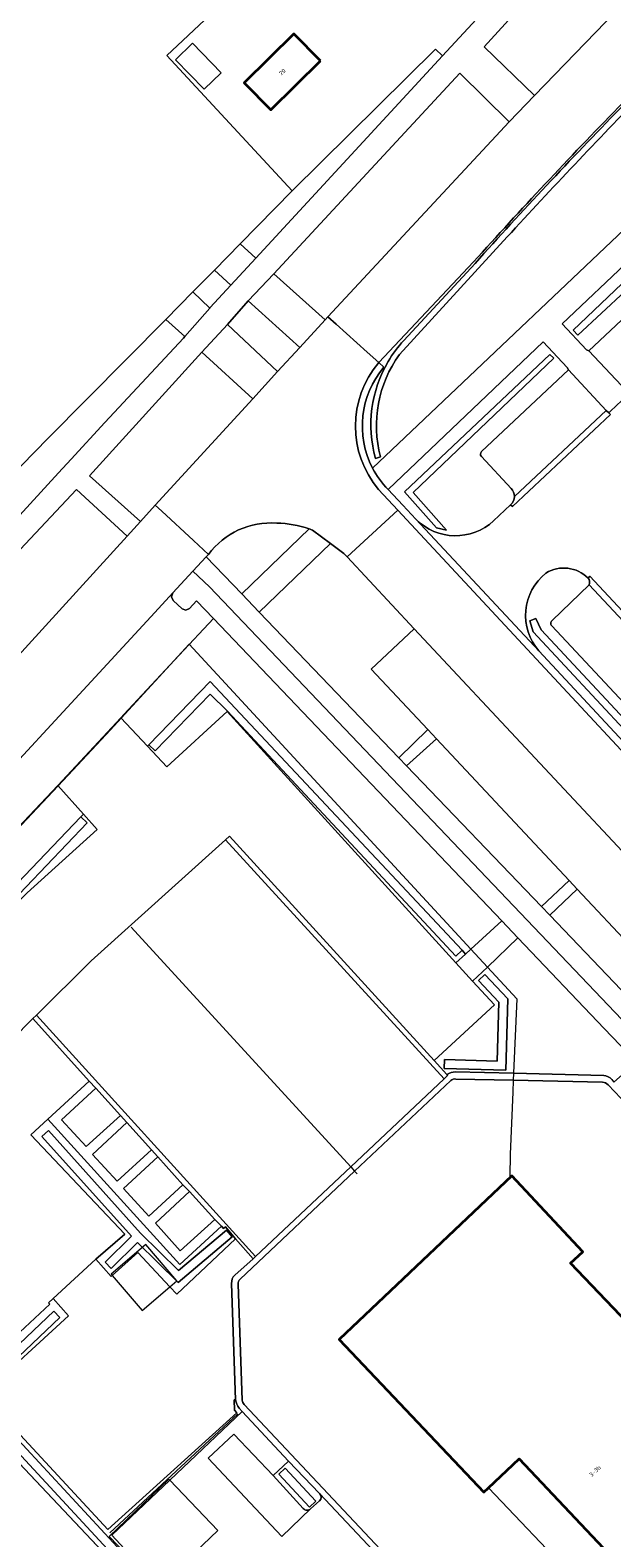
# Model space of a CAD drawing. Header units: metres. Extents: x 183400 to 185591, y 327112 to 329102.
# Tile 88 of 107: x 184481 to 184531, y 328553 to 328682. Entities that reach past the tile are written whole.
import ezdxf

# ---------------------------------------------------------------- set-up
doc = ezdxf.new("R2010")
doc.units = ezdxf.units.M
for name, color, linetype, lineweight in [('B-WE-GR-BEPLANTING_CULTUUR_BODEMBEDEKKER-GV', 90, 'Continuous', 18), ('B-WE-GR-BEPLANTING_CULTUUR_BOSPLANTSOEN-GV', 90, 'GR-PLANTSOEN', 18), ('B-WE-GR-BEPLANTING_CULTUUR_HEESTERS-GV', 90, 'Continuous', 18), ('B-WE-GR-BEPLANTING_CULTUUR_ROZENVAK-GV', 8, 'Continuous', 18), ('B-WE-GR-BOS-GV', 40, 'Continuous', 13), ('B-WE-GR-GRAS-GV', 60, 'Continuous', 13), ('B-WE-GR-GROENVOORZIENING-GV', 80, 'Continuous', 18), ('B-WE-GR-HAAG-GV', 90, 'GR-HAAG1', 13), ('B-WE-IE-TERREINAFSCHEIDING_KUNSTMATIG_HEKWERK-G', 20, 'IE-TERREINAFSCHEIDING-KUNSTMATIG', 18), ('B-WE-IE-TERREINAFSCHEIDING_KUNSTMATIG_MUUR-G', 90, 'IE-TERREINAFSCHEIDING-KUNSTMATIG-DICHT', 18), ('B-WE-OG-BEBOUWING-GV', 7, 'Continuous', 35), ('B-WE-OG-BEBOUWING_HUISNUMMER-T18', 10, 'Continuous', 18), ('B-WE-OG-BEBOUWING_LUIFEL-GV', 7, 'Continuous', 18), ('B-WE-OG-BEBOUWING_OVERIG-GV', 7, 'Continuous', 18), ('B-WE-OG-TERREIN_ERF-GV', 7, 'Continuous', 18), ('B-WE-VH-GOOT-G', 170, 'Continuous', 18), ('B-WE-VH-VERHARDING_ASFALT-GV', 252, 'Continuous', 18), ('B-WE-VH-VERHARDING_BETON-GV', 252, 'Continuous', 18), ('B-WE-VH-VERHARDING_BETONSTRAATSTEEN-GV', 252, 'Continuous', 18), ('B-WE-VH-VERHARDING_TEGEL-GV', 252, 'Continuous', 18)]:
    doc.layers.add(name, color=color, linetype=linetype, lineweight=lineweight)
doc.styles.add('NLCS-ISO-M200-T25', font='NLCS-ISO.ttf')
doc.linetypes.add('GR-HAAG1', pattern='A,6,[176,NLCS.SHX,S=0.125,R=0,X=0,Y=0],-2', length=8)
doc.linetypes.add('GR-PLANTSOEN', pattern='A,0,[179,NLCS.SHX,S=2,R=0,X=0,Y=0],-4', length=4)
doc.linetypes.add('IE-TERREINAFSCHEIDING-KUNSTMATIG', pattern='A,4,[82,NLCS.SHX,S=0.75,R=90,X=0,Y=0],4,-2', length=10)
doc.linetypes.add('IE-TERREINAFSCHEIDING-KUNSTMATIG-DICHT', pattern='A,8,-1,[82,NLCS.SHX,S=0.75,R=90,X=0,Y=0],-1', length=10)

msp = doc.modelspace()

# ---------------------------------------------------------------- linework, layer by layer
at = {"layer": 'B-WE-GR-BEPLANTING_CULTUUR_BODEMBEDEKKER-GV', "flags": 128}
for points in [[(184496.578, 328637.465), (184496.379, 328637.25), (184499.416, 328634.082), (184505.191, 328639.641, 0.08181), (184502.417, 328640.134, 0.2569364)], [(184533.167, 328594.039), (184530.427, 328596.916), (184523.045, 328604.661), (184520.427, 328602.167), (184519.159, 328600.959), (184521.039, 328598.925), (184515.881, 328594.179), (184516.961, 328592.971, -0.1181316), (184517.711, 328593.209), (184522.664, 328593.078), (184530.373, 328592.875, -0.2022852), (184531.072, 328592.558), (184531.216, 328592.348), (184531.25, 328592.311)]]:
    msp.add_lwpolyline(points, format="xyb", close=True, dxfattribs=at)
for points in [[(184512.856, 328620.06), (184515.344, 328622.471), (184510.49, 328627.654), (184514.164, 328631.095), (184508.426, 328637.243), (184508.161, 328637.527), (184507.003, 328638.391), (184500.914, 328632.519), (184512.856, 328620.06)], [(184527.426, 328609.572), (184516.083, 328621.683), (184513.522, 328619.366), (184525.058, 328607.331), (184527.426, 328609.572)], [(184528.118, 328608.833), (184525.766, 328606.592), (184535.53, 328596.405), (184537.749, 328598.55), (184528.118, 328608.833)], [(184519.661, 328601.022), (184520.207, 328601.536), (184522.164, 328599.458), (184521.994, 328593.352), (184516.726, 328593.497), (184516.746, 328594.247), (184521.266, 328594.122), (184521.406, 328599.17), (184519.661, 328601.022)]]:
    msp.add_lwpolyline(points, close=True, dxfattribs=at)
at = {"layer": 'B-WE-GR-BEPLANTING_CULTUUR_BOSPLANTSOEN-GV', "flags": 128}
for points in [[(184499.293, 328664.011), (184500.638, 328662.805), (184516.59, 328680.093), (184515.991, 328680.685), (184503.738, 328668.564), (184499.293, 328664.011)], [(184495.233, 328659.905), (184496.696, 328658.531), (184496.73, 328658.57), (184498.496, 328660.484), (184497.075, 328661.768), (184495.233, 328659.905)], [(184467.6, 328628.549), (184468.16, 328628.011), (184468.255, 328628.111), (184475.259, 328635.165), (184483.749, 328644.429), (184484.818, 328645.595), (184487.7, 328648.74), (184494.43, 328655.96), (184494.542, 328656.087), (184492.92, 328657.565), (184482.836, 328647.367), (184481.752, 328646.271), (184465.964, 328630.117), (184466.917, 328629.203), (184467.6, 328628.549)], [(184518.267, 328603.596), (184518.556, 328603.279), (184519.014, 328603.696), (184521.666, 328606.108), (184497.016, 328631.97), (184494.08, 328628.83), (184489.339, 328623.755), (184489.089, 328623.488), (184491.358, 328621.057), (184491.476, 328621.18), (184496.716, 328626.596), (184518.267, 328603.596)], [(184457.079, 328585.558), (184471.231, 328599.926), (184485.653, 328615.007), (184485.88, 328615.245), (184483.676, 328617.692), (184469.084, 328602.271), (184467.47, 328600.58), (184458.34, 328591.42), (184454.179, 328587.45), (184454.668, 328586.938), (184456.49, 328585.01), (184457.079, 328585.558)]]:
    msp.add_lwpolyline(points, close=True, dxfattribs=at)
at = {"layer": 'B-WE-GR-BEPLANTING_CULTUUR_HEESTERS-GV', "flags": 128}
for points in [[(184574.242, 328630.341), (184574.381, 328630.466, 0.4224816), (184574.574, 328633.053), (184545.938, 328663.72), (184541.515, 328668.452, 0.3515018), (184539.216, 328668.8, 0.0962049), (184538.632, 328668.366), (184526.812, 328657.176), (184528.893, 328654.968), (184529.106, 328654.881), (184536.557, 328661.869, -0.388813), (184536.984, 328661.847), (184539.523, 328659.118, 0.2189161), (184540.186, 328658.795, 0.1393507), (184540.781, 328658.934, 0.0241756), (184540.938, 328659.068, -0.6596356), (184544.429, 328661.923), (184574.021, 328630.267)], [(184519.913, 328645.836, -0.4033484), (184519.92, 328646.255), (184527.354, 328653.236), (184527.256, 328653.449), (184525.206, 328655.653), (184511.929, 328643.018), (184513.205, 328641.667), (184514.317, 328640.463, 0.4030983), (184520.963, 328640.328), (184522.418, 328641.697, 0.1973501), (184522.746, 328642.425, 0.1922182), (184522.469, 328643.106)], [(184573.831, 328580.561, -0.404766), (184573.416, 328580.575), (184550.625, 328604.948), (184525.938, 328631.36, -0.4897357), (184525.959, 328631.795), (184529.127, 328634.862, 0.2976543), (184529.048, 328635.43, 0.3446616), (184525.421, 328635.866, 0.4227564), (184524.816, 328629.212), (184548.039, 328604.272), (184571.651, 328578.89, 0.7974784), (184577.622, 328583.436, 0.3264127), (184577.076, 328583.568, 0.1418502), (184576.914, 328583.455)]]:
    msp.add_lwpolyline(points, format="xyb", close=True, dxfattribs=at)
for points in [[(184527.761, 328656.627), (184540.274, 328668.565), (184574.86, 328631.582), (184574.484, 328631.178), (184540.321, 328667.515), (184528.173, 328656.22), (184527.761, 328656.627)], [(184526.112, 328654.246), (184514.066, 328642.748), (184516.934, 328639.54), (184516.068, 328639.721), (184513.335, 328642.822), (184525.777, 328654.565), (184526.112, 328654.246)], [(184573.356, 328578.912), (184572.971, 328578.588), (184548.73, 328604.659), (184524.33, 328630.842), (184524.056, 328631.784), (184524.582, 328631.969), (184525.021, 328631.008), (184549.202, 328605.087), (184573.356, 328578.912)]]:
    msp.add_lwpolyline(points, close=True, dxfattribs=at)
at = {"layer": 'B-WE-GR-BEPLANTING_CULTUUR_ROZENVAK-GV', "flags": 128}
msp.add_lwpolyline([(184498.2, 328657.12), (184502.491, 328653.093), (184504.385, 328655.16), (184499.96, 328659.16), (184498.2, 328657.12)], close=True, dxfattribs=at)
at = {"layer": 'B-WE-GR-BOS-GV', "flags": 128}
msp.add_lwpolyline([(184465.964, 328630.117), (184481.752, 328646.271), (184482.836, 328647.367), (184492.92, 328657.565), (184495.233, 328659.905), (184497.075, 328661.768), (184499.293, 328664.011), (184503.738, 328668.564), (184493.013, 328680.146), (184507.733, 328693.971), (184477.462, 328726.584), (184486.487, 328735.673), (184528.71, 328692.936), (184565.82, 328730.93), (184590.89, 328756.31), (184603.93, 328769.78), (184619.36, 328785.24), (184635.89, 328802.35)], dxfattribs=at)
at = {"layer": 'B-WE-GR-GRAS-GV', "flags": 128}
for points in [[(184553.231, 328697.689), (184531.627, 328675.691, 0.0099987), (184519.245, 328662.471), (184511.131, 328653.862), (184511.572, 328653.463, 0.3049046), (184510.611, 328644.841), (184537.658, 328670.493, -0.0929453), (184553.512, 328680.915), (184554.443, 328681.568), (184554.877, 328682.619)], [(184553.691, 328697.304), (184533.777, 328676.935, 0.0082609), (184522.125, 328664.617), (184512.909, 328654.548, 0.2246223), (184511.281, 328645.805), (184510.859, 328645.673, -0.2045842), (184511.94, 328653.958, -0.052896), (184513.285, 328655.766), (184519.373, 328662.356, -0.0100434), (184531.75, 328675.57), (184553.354, 328697.568)], [(184455.334, 328466.659), (184495.389, 328497.963, -0.0900735), (184501.45, 328501.417), (184521.013, 328508.953, 0.0899106), (184525.318, 328511.441), (184524.557, 328512.267), (184524.196, 328512.658), (184524.472, 328512.957), (184502.317, 328536.506), (184456.49, 328585.01)]]:
    msp.add_lwpolyline(points, format="xyb", dxfattribs=at)
for points in [[(184524.454, 328676.702), (184531.413, 328683.891), (184527.03, 328688.42), (184520.15, 328680.87), (184524.454, 328676.702)], [(184506.541, 328657.514), (184506.792, 328657.788), (184522.28, 328674.47), (184518.07, 328678.63), (184502.15, 328661.45), (184506.541, 328657.514)], [(184500.37, 328650.778), (184496.01, 328654.75), (184486.39, 328644.19), (184490.759, 328640.284), (184492.025, 328641.67), (184500.37, 328650.778)], [(184450.051, 328597.309), (184464.59, 328612.04), (184478.25, 328626.57), (184489.611, 328639.025), (184485.3, 328643), (184467.73, 328624.35), (184456.45, 328612.55), (184445.76, 328601.8), (184442.7, 328598.89), (184425.94, 328583.34), (184409.4, 328569.17), (184403.794, 328564.512), (184408.174, 328559.886), (184409.67, 328561.11), (184414.01, 328564.96), (184426.67, 328575.79), (184436.57, 328584.4), (184446.95, 328594.34), (184450.051, 328597.309)]]:
    msp.add_lwpolyline(points, close=True, dxfattribs=at)
at = {"layer": 'B-WE-GR-GROENVOORZIENING-GV', "flags": 128}
for points in [[(184621.838, 328764.989), (184614.659, 328757.824), (184613.894, 328758.511), (184613.508, 328758.858), (184591.409, 328736.331), (184575.813, 328720.445), (184553.354, 328697.568), (184531.75, 328675.57, 0.0100434), (184519.373, 328662.356), (184513.285, 328655.766, 0.052896), (184511.94, 328653.958, 0.2045842), (184510.859, 328645.673), (184511.281, 328645.805, -0.2246223), (184512.909, 328654.548), (184522.125, 328664.617, -0.0082609), (184533.777, 328676.935), (184553.691, 328697.304), (184591.718, 328736.017), (184613.612, 328758.225), (184614.712, 328757.171), (184620.197, 328762.645), (184622.192, 328764.636)], [(184505.311, 328555.817), (184506.075, 328556.5, 0.3938376), (184506.098, 328557.117), (184506.072, 328557.144), (184503.42, 328559.911), (184502.094, 328558.663), (184504.683, 328555.861, 0.4234965)]]:
    msp.add_lwpolyline(points, format="xyb", close=True, dxfattribs=at)
for points in [[(184574.484, 328631.178), (184574.86, 328631.582), (184540.274, 328668.565), (184527.761, 328656.627), (184528.173, 328656.22), (184540.321, 328667.515), (184574.484, 328631.178)], [(184526.112, 328654.246), (184525.777, 328654.565), (184513.335, 328642.822), (184516.068, 328639.721), (184516.934, 328639.54), (184514.066, 328642.748), (184526.112, 328654.246)], [(184524.056, 328631.784), (184524.33, 328630.842), (184548.73, 328604.659), (184572.971, 328578.588), (184573.356, 328578.912), (184549.202, 328605.087), (184525.021, 328631.008), (184524.582, 328631.969), (184524.056, 328631.784)], [(184492.016, 328620.658), (184496.708, 328625.508), (184498.205, 328624.046), (184517.719, 328603.084), (184518.267, 328603.596), (184496.716, 328626.596), (184491.476, 328621.18), (184492.016, 328620.658)], [(184517.737, 328602.534), (184518.556, 328603.279), (184518.267, 328603.596), (184517.719, 328603.084), (184498.205, 328624.046), (184496.708, 328625.508), (184492.016, 328620.658), (184491.476, 328621.18), (184491.358, 328621.057), (184493.008, 328619.289), (184498.184, 328624.026), (184517.737, 328602.534)], [(184471.231, 328599.926), (184457.079, 328585.558), (184475.995, 328565.251), (184501.595, 328537.603), (184502.145, 328538.113), (184476.796, 328565.49), (184483.85, 328572.182), (184483.334, 328572.726), (184476.285, 328566.04), (184458.117, 328585.544), (184471.729, 328599.363), (184476.551, 328593.914), (184477.113, 328594.412), (184472.253, 328599.902), (184486.195, 328614.489), (184485.653, 328615.007), (184471.231, 328599.926)], [(184520.207, 328601.536), (184519.661, 328601.022), (184521.406, 328599.17), (184521.266, 328594.122), (184516.746, 328594.247), (184516.726, 328593.497), (184521.994, 328593.352), (184522.164, 328599.458), (184520.207, 328601.536)], [(184482.837, 328589.144), (184481.374, 328587.802), (184489.423, 328579.331), (184486.931, 328577.183), (184488.254, 328575.709), (184488.348, 328575.794), (184490.524, 328577.746), (184493.261, 328574.816), (184493.854, 328574.182), (184498.891, 328578.907), (184498.036, 328579.952), (184497.85, 328579.789), (184497.688, 328579.991), (184494.115, 328576.737), (184482.837, 328589.144)], [(184498.592, 328579.079), (184498.108, 328579.653), (184494.021, 328576.207), (184490.77, 328579.401), (184482.882, 328588.178), (184482.324, 328587.676), (184489.981, 328579.157), (184487.726, 328576.924), (184488.254, 328576.392), (184490.5, 328578.615), (184493.983, 328575.193), (184498.592, 328579.079)], [(184498.108, 328579.653), (184498.592, 328579.079), (184493.983, 328575.193), (184490.5, 328578.615), (184488.254, 328576.392), (184487.726, 328576.924), (184489.981, 328579.157), (184482.324, 328587.676), (184482.882, 328588.178), (184490.77, 328579.401), (184494.021, 328576.207), (184498.108, 328579.653)], [(184502.588, 328558.79), (184505.212, 328555.958), (184505.762, 328556.468), (184503.138, 328559.3), (184502.588, 328558.79)], [(184505.212, 328555.958), (184502.588, 328558.79), (184503.138, 328559.3), (184505.762, 328556.468), (184505.212, 328555.958)]]:
    msp.add_lwpolyline(points, close=True, dxfattribs=at)
for points in [[(184481.063, 328608.522), (184487.064, 328613.931), (184485.88, 328615.245), (184485.653, 328615.007), (184486.195, 328614.489), (184472.253, 328599.902)], [(184456.49, 328585.01), (184502.317, 328536.506)], [(184476.285, 328566.04), (184483.334, 328572.726), (184483.85, 328572.182), (184476.796, 328565.49), (184502.145, 328538.113), (184501.595, 328537.603), (184475.995, 328565.251)]]:
    msp.add_lwpolyline(points, dxfattribs=at)
msp.add_lwpolyline([(184491.134, 328550.513), (184488.316, 328553.56), (184493.259, 328558.262), (184499.459, 328564.159), (184499.205, 328564.442, -0.1640971), (184498.898, 328565.154), (184498.771, 328565.142), (184498.802, 328564.253), (184499.001, 328564.035), (184487.971, 328554.061), (184477.242, 328565.594), (184484.612, 328572.344), (184483.284, 328573.821), (184482.886, 328573.452), (184483.002, 328573.331), (184476.125, 328566.955)], format="xyb", dxfattribs=at)
at = {"layer": 'B-WE-GR-HAAG-GV', "flags": 128}
msp.add_lwpolyline([(184614.712, 328757.171), (184620.197, 328762.645), (184622.192, 328764.636), (184621.838, 328764.989), (184614.659, 328757.824), (184613.894, 328758.511), (184613.508, 328758.858), (184591.409, 328736.331), (184575.813, 328720.445), (184553.354, 328697.568), (184531.75, 328675.57, 0.0100434), (184519.373, 328662.356), (184513.285, 328655.766, 0.052896), (184511.94, 328653.958, 0.2045842), (184510.859, 328645.673), (184511.281, 328645.805, -0.2246223), (184512.909, 328654.548), (184522.125, 328664.617, -0.0082609), (184533.777, 328676.935), (184553.691, 328697.304), (184591.718, 328736.017), (184613.612, 328758.225)], format="xyb", close=True, dxfattribs=at)
for points in [[(184574.484, 328631.178), (184574.86, 328631.582), (184540.274, 328668.565), (184527.761, 328656.627), (184528.173, 328656.22), (184540.321, 328667.515), (184574.484, 328631.178)], [(184526.112, 328654.246), (184525.777, 328654.565), (184513.335, 328642.822), (184516.068, 328639.721), (184516.934, 328639.54), (184514.066, 328642.748), (184526.112, 328654.246)], [(184524.056, 328631.784), (184524.33, 328630.842), (184548.73, 328604.659), (184572.971, 328578.588), (184573.356, 328578.912), (184549.202, 328605.087), (184525.021, 328631.008), (184524.582, 328631.969), (184524.056, 328631.784)], [(184517.719, 328603.084), (184518.267, 328603.596), (184496.716, 328626.596), (184491.476, 328621.18), (184492.016, 328620.658), (184496.708, 328625.508), (184498.205, 328624.046), (184517.719, 328603.084)], [(184471.231, 328599.926), (184457.079, 328585.558), (184475.995, 328565.251), (184501.595, 328537.603), (184502.145, 328538.113), (184476.796, 328565.49), (184483.85, 328572.182), (184483.334, 328572.726), (184476.285, 328566.04), (184458.117, 328585.544), (184471.729, 328599.363), (184476.551, 328593.914), (184477.113, 328594.412), (184472.253, 328599.902), (184486.195, 328614.489), (184485.653, 328615.007), (184471.231, 328599.926)], [(184516.746, 328594.247), (184516.726, 328593.497), (184521.994, 328593.352), (184522.164, 328599.458), (184520.207, 328601.536), (184519.661, 328601.022), (184521.406, 328599.17), (184521.266, 328594.122), (184516.746, 328594.247)], [(184482.882, 328588.178), (184482.324, 328587.676), (184489.981, 328579.157), (184487.726, 328576.924), (184488.254, 328576.392), (184490.5, 328578.615), (184493.983, 328575.193), (184498.592, 328579.079), (184498.108, 328579.653), (184494.021, 328576.207), (184490.77, 328579.401), (184482.882, 328588.178)], [(184503.138, 328559.3), (184502.588, 328558.79), (184505.212, 328555.958), (184505.762, 328556.468), (184503.138, 328559.3)]]:
    msp.add_lwpolyline(points, close=True, dxfattribs=at)
at = {"layer": 'B-WE-IE-TERREINAFSCHEIDING_KUNSTMATIG_HEKWERK-G', "flags": 128}
for points in [[(184489.113, 328623.462), (184494.924, 328629.794), (184519.014, 328603.696)], [(184483.706, 328617.659), (184484.58, 328618.586), (184488.2, 328622.467), (184489.113, 328623.462)], [(184474.287, 328607.668), (184483.706, 328617.659)], [(184489.95, 328605.583), (184508.738, 328585.08)], [(184519.014, 328603.696), (184520.427, 328602.167)], [(184520.427, 328602.167), (184522.933, 328599.45), (184522.664, 328593.078)], [(184522.639, 328592.482), (184522.596, 328591.466), (184522.378, 328586.171), (184522.335, 328584.262)], [(184522.664, 328593.078), (184522.639, 328592.482)], [(184502.317, 328536.506), (184454.16, 328587.512)], [(184508.738, 328585.08), (184509.076, 328584.711)], [(184509.076, 328584.711), (184509.282, 328584.486)], [(184488.126, 328553.765), (184499.094, 328563.937)]]:
    msp.add_lwpolyline(points, dxfattribs=at)
at = {"layer": 'B-WE-IE-TERREINAFSCHEIDING_KUNSTMATIG_MUUR-G', "flags": 128}
for points in [[(184486.383, 328592.41), (184482.837, 328589.144)], [(184486.383, 328592.41), (184486.926, 328591.812)], [(184486.926, 328591.812), (184484.01, 328589.1), (184486.101, 328586.812), (184489.041, 328589.457)], [(184482.837, 328589.144), (184494.115, 328576.737), (184497.688, 328579.991)], [(184489.602, 328588.859), (184486.657, 328586.121), (184488.774, 328583.838), (184491.69, 328586.539)], [(184489.041, 328589.457), (184489.602, 328588.859)], [(184492.237, 328585.928), (184489.318, 328583.216), (184491.467, 328580.855), (184494.394, 328583.548)], [(184491.69, 328586.539), (184492.237, 328585.928)], [(184494.394, 328583.548), (184494.94, 328582.98)], [(184494.94, 328582.98), (184492.036, 328580.254), (184494.164, 328577.889), (184497.13, 328580.562)], [(184497.13, 328580.562), (184497.688, 328579.991)]]:
    msp.add_lwpolyline(points, dxfattribs=at)
at = {"layer": 'B-WE-OG-BEBOUWING-GV', "flags": 128}
for points in [[(184506.162, 328679.668), (184503.881, 328681.983), (184499.629, 328677.793), (184501.911, 328675.478), (184506.162, 328679.668)], [(184527.735, 328550.038), (184527.304, 328549.63), (184539.663, 328536.562), (184554.424, 328550.548), (184548.314, 328556.986), (184547.26, 328555.986), (184541.236, 328562.415), (184542.69, 328563.792), (184535.084, 328571.818), (184533.629, 328570.44), (184527.538, 328576.825), (184528.597, 328577.82), (184522.508, 328584.298), (184507.756, 328570.312), (184520.116, 328557.236), (184520.535, 328557.633), (184523.143, 328560.1), (184530.331, 328552.495), (184527.735, 328550.038)]]:
    msp.add_lwpolyline(points, close=True, dxfattribs=at)
at = {"layer": 'B-WE-OG-BEBOUWING_LUIFEL-GV', "flags": 128}
for points in [[(184488.348, 328575.794), (184490.897, 328572.802), (184493.261, 328574.816), (184493.857, 328575.324), (184491.211, 328578.43), (184488.251, 328575.908), (184488.348, 328575.794)], [(184520.535, 328557.633), (184527.735, 328550.038), (184530.331, 328552.495), (184523.143, 328560.1), (184520.535, 328557.633)], [(184493.259, 328558.262), (184493.175, 328558.349), (184488.084, 328553.462), (184491.018, 328550.406), (184492.281, 328549.09), (184497.372, 328553.977), (184493.259, 328558.262)]]:
    msp.add_lwpolyline(points, close=True, dxfattribs=at)
at = {"layer": 'B-WE-OG-BEBOUWING_OVERIG-GV', "flags": 128}
msp.add_lwpolyline([(184497.664, 328678.65), (184495.203, 328681.185), (184493.749, 328679.773), (184496.219, 328677.247), (184497.664, 328678.65)], close=True, dxfattribs=at)
at = {"layer": 'B-WE-OG-TERREIN_ERF-GV', "flags": 128}
for points in [[(184528.71, 328692.936), (184486.487, 328735.673), (184477.462, 328726.584), (184507.733, 328693.971), (184493.013, 328680.146), (184503.738, 328668.564), (184515.991, 328680.685), (184516.59, 328680.093), (184523.84, 328687.95), (184525.793, 328689.949), (184528.045, 328692.255), (184528.71, 328692.936)], [(184506.162, 328679.668), (184501.911, 328675.478), (184499.629, 328677.793), (184503.881, 328681.983), (184506.162, 328679.668)]]:
    msp.add_lwpolyline(points, close=True, dxfattribs=at)
at = {"layer": 'B-WE-VH-GOOT-G', "flags": 128}
for points in [[(184522.746, 328642.425), (184530.595, 328649.781)], [(184511.929, 328643.018), (184513.205, 328641.667)], [(184513.205, 328641.667), (184514.317, 328640.463)], [(184524.816, 328629.212), (184514.317, 328640.463)], [(184529.127, 328634.862), (184554.068, 328608.194), (184577.076, 328583.568)], [(184571.651, 328578.89), (184548.039, 328604.272), (184524.816, 328629.212)], [(184498.371, 328613.374), (184515.881, 328594.179)], [(184481.558, 328597.761), (184486.383, 328592.41)], [(184515.881, 328594.179), (184516.961, 328592.971)], [(184486.383, 328592.41), (184486.926, 328591.812)], [(184508.738, 328585.08), (184516.727, 328592.594)], [(184516.727, 328592.594), (184517.037, 328592.909), (184516.961, 328592.971)], [(184517.711, 328593.209), (184522.664, 328593.078)], [(184522.664, 328593.078), (184530.373, 328592.875)], [(184486.926, 328591.812), (184489.041, 328589.457)], [(184489.041, 328589.457), (184489.602, 328588.859)], [(184489.602, 328588.859), (184491.69, 328586.539)], [(184491.69, 328586.539), (184492.237, 328585.928)], [(184492.237, 328585.928), (184494.394, 328583.548)], [(184500.591, 328577.417), (184508.738, 328585.08)], [(184494.394, 328583.548), (184494.94, 328582.98)], [(184494.94, 328582.98), (184497.13, 328580.562)], [(184497.13, 328580.562), (184497.688, 328579.991)], [(184497.688, 328579.991), (184497.85, 328579.789), (184498.036, 328579.952), (184498.891, 328578.907)], [(184498.891, 328578.907), (184500.385, 328577.208)], [(184498.821, 328575.818), (184500.385, 328577.208)], [(184500.385, 328577.208), (184500.591, 328577.417)], [(184498.898, 328565.154), (184498.548, 328575.108)], [(184499.459, 328564.159), (184499.205, 328564.442)], [(184503.42, 328559.911), (184499.459, 328564.159)], [(184506.072, 328557.144), (184503.42, 328559.911)], [(184506.098, 328557.117), (184506.072, 328557.144)], [(184526.127, 328535.823), (184506.098, 328557.117)]]:
    msp.add_lwpolyline(points, dxfattribs=at)
at = {"layer": 'B-WE-VH-GOOT-G', "extrusion": (0, 0, -1)}
for centre, radius, start, end in [((-184517.504, 328648.437), 7.774, 332.44648, 40.27329), ((-184517.496, 328648.431), 7.764, 315.80427, 332.46307), ((-184517.833, 328591.525), 1.688, 58.9196, 85.86847), ((-184530.347, 328591.888), 0.987, 91.52298, 137.26608), ((-184499.517, 328575.143), 0.97, 357.93426, 44.12995), ((-184500.107, 328565.253), 1.213, 318.03724, 355.3133)]:
    msp.add_arc(centre, radius, start, end, dxfattribs=at)
at = {"layer": 'B-WE-VH-VERHARDING_ASFALT-GV', "flags": 128}
for points in [[(184506.792, 328657.788), (184507.489, 328657.158), (184510.153, 328654.747), (184511.131, 328653.862), (184519.245, 328662.471, -0.0099987), (184531.627, 328675.691), (184553.231, 328697.689), (184575.69, 328720.566), (184591.286, 328736.452), (184608.075, 328753.566), (184611.916, 328757.396), (184607.468, 328761.674), (184603.503, 328757.607), (184593.373, 328746.877), (184554.906, 328707.681), (184552.797, 328705.52), (184538.06, 328690.85), (184533.66, 328686.244), (184531.413, 328683.891), (184524.454, 328676.702), (184522.28, 328674.47)], [(184530.945, 328649.705), (184532.413, 328651.067), (184532.558, 328651.202), (184532.354, 328651.426), (184529.106, 328654.881), (184528.893, 328654.968), (184526.812, 328657.176), (184538.632, 328668.366, -0.0962049), (184539.216, 328668.8), (184537.854, 328670.28), (184537.658, 328670.493), (184510.611, 328644.841, 0.072816), (184511.929, 328643.018), (184525.206, 328655.653), (184527.256, 328653.449), (184527.354, 328653.236), (184530.595, 328649.781), (184530.806, 328649.57)]]:
    msp.add_lwpolyline(points, format="xyb", close=True, dxfattribs=at)
for points in [[(184471.86, 328610.71), (184491.994, 328632.503), (184493.529, 328634.165), (184495.236, 328636.013), (184496.379, 328637.25), (184496.578, 328637.465), (184496.578, 328637.465), (184495.293, 328638.652), (184492.586, 328641.151), (184492.025, 328641.67), (184490.759, 328640.284), (184489.611, 328639.025), (184478.25, 328626.57)], [(184469.084, 328602.271), (184483.676, 328617.692), (184489.089, 328623.488), (184489.339, 328623.755), (184494.08, 328628.83), (184497.016, 328631.97), (184495.563, 328633.494), (184494.962, 328632.842), (184494.649, 328632.697), (184494.326, 328632.817), (184493.554, 328633.529), (184493.41, 328633.842), (184493.529, 328634.165), (184491.994, 328632.503), (184471.86, 328610.71)]]:
    msp.add_lwpolyline(points, dxfattribs=at)
for points in [[(184514.164, 328631.095), (184545.217, 328597.904), (184550.111, 328592.735), (184564.069, 328577.539), (184568.837, 328572.425), (184568.875, 328572.384), (184576.075, 328564.674), (184577.204, 328563.491), (184577.379, 328563.32), (184581.608, 328567.257), (184547.533, 328603.882), (184512.763, 328641.258), (184508.426, 328637.243), (184514.164, 328631.095)], [(184525.058, 328607.331), (184513.522, 328619.366), (184512.856, 328620.06), (184500.914, 328632.519), (184499.416, 328634.082), (184496.379, 328637.25), (184495.236, 328636.013), (184496.666, 328634.692), (184546.959, 328581.926), (184548.235, 328583.107), (184547.799, 328583.605), (184536.241, 328595.664), (184535.53, 328596.405), (184525.766, 328606.592), (184525.058, 328607.331)], [(184500.591, 328577.417), (184508.738, 328585.08), (184516.727, 328592.594), (184498.031, 328613.06), (184486.554, 328602.689), (184481.873, 328598.059), (184500.591, 328577.417)]]:
    msp.add_lwpolyline(points, close=True, dxfattribs=at)
at = {"layer": 'B-WE-VH-VERHARDING_BETON-GV', "flags": 128}
msp.add_lwpolyline([(184483.676, 328617.692), (184485.88, 328615.245), (184487.064, 328613.931), (184481.063, 328608.522), (184472.404, 328599.856), (184477.658, 328594.538), (184478.003, 328594.205), (184481.558, 328597.761), (184481.873, 328598.059), (184486.554, 328602.689), (184498.031, 328613.06), (184498.371, 328613.374), (184515.881, 328594.179), (184521.039, 328598.925), (184519.159, 328600.959), (184517.737, 328602.534), (184498.184, 328624.026), (184493.008, 328619.289), (184491.358, 328621.057), (184489.089, 328623.488), (184483.676, 328617.692)], close=True, dxfattribs=at)
msp.add_lwpolyline([(184483.284, 328573.821), (184484.612, 328572.344), (184477.242, 328565.594), (184487.971, 328554.061), (184499.001, 328564.035), (184498.802, 328564.253), (184498.771, 328565.142), (184498.898, 328565.154), (184498.548, 328575.108, -0.2043417), (184498.821, 328575.818), (184500.385, 328577.208), (184498.891, 328578.907), (184493.854, 328574.182), (184493.261, 328574.816), (184490.524, 328577.746), (184488.348, 328575.794), (184488.254, 328575.709), (184486.931, 328577.183)], format="xyb", close=True, dxfattribs=at)
at = {"layer": 'B-WE-VH-VERHARDING_BETONSTRAATSTEEN-GV', "flags": 128}
for points in [[(184497.075, 328661.768), (184498.496, 328660.484), (184500.638, 328662.805), (184499.293, 328664.011), (184497.075, 328661.768)], [(184506.541, 328657.514), (184502.15, 328661.45), (184499.96, 328659.16), (184504.385, 328655.16), (184506.541, 328657.514)], [(184495.233, 328659.905), (184492.92, 328657.565), (184494.542, 328656.087), (184496.696, 328658.531), (184495.233, 328659.905)], [(184502.491, 328653.093), (184498.2, 328657.12), (184496.01, 328654.75), (184500.37, 328650.778), (184502.491, 328653.093)], [(184527.426, 328609.572), (184528.118, 328608.833), (184537.749, 328598.55), (184538.498, 328597.751), (184541.544, 328594.498), (184545.217, 328597.904), (184514.164, 328631.095), (184510.49, 328627.654), (184515.344, 328622.471), (184516.083, 328621.683), (184527.426, 328609.572)], [(184515.881, 328594.179), (184498.371, 328613.374), (184498.031, 328613.06), (184516.727, 328592.594), (184517.037, 328592.909), (184516.961, 328592.971), (184515.881, 328594.179)], [(184492.237, 328585.928), (184494.394, 328583.548), (184494.94, 328582.98), (184497.13, 328580.562), (184497.688, 328579.991), (184497.85, 328579.789), (184498.036, 328579.952), (184498.891, 328578.907), (184500.385, 328577.208), (184500.591, 328577.417), (184481.873, 328598.059), (184481.558, 328597.761), (184486.383, 328592.41), (184486.926, 328591.812), (184489.041, 328589.457), (184489.602, 328588.859), (184491.69, 328586.539), (184492.237, 328585.928)], [(184520.535, 328557.633), (184520.116, 328557.236), (184507.756, 328570.312), (184522.508, 328584.298), (184528.597, 328577.82), (184527.538, 328576.825), (184533.629, 328570.44), (184535.084, 328571.818), (184542.69, 328563.792), (184541.236, 328562.415), (184547.26, 328555.986), (184548.314, 328556.986), (184554.424, 328550.548), (184539.663, 328536.562), (184527.304, 328549.63), (184527.735, 328550.038), (184530.331, 328552.495), (184523.143, 328560.1), (184520.535, 328557.633)]]:
    msp.add_lwpolyline(points, close=True, dxfattribs=at)
for points in [[(184536.984, 328661.847, 0.388813), (184536.557, 328661.869), (184529.106, 328654.881), (184532.354, 328651.426), (184540.186, 328658.795, -0.2189161), (184539.523, 328659.118)], [(184495.293, 328638.652), (184496.578, 328637.465, -0.2569364), (184502.417, 328640.134, -0.08181), (184505.191, 328639.641, -0.010858), (184505.464, 328639.54), (184507.003, 328638.391), (184508.161, 328637.527), (184508.426, 328637.243), (184512.763, 328641.258), (184511.126, 328643.017, -0.3668972), (184511.131, 328653.862), (184510.153, 328654.747), (184507.489, 328657.158), (184506.792, 328657.788), (184506.541, 328657.514), (184504.385, 328655.16), (184502.491, 328653.093), (184500.37, 328650.778), (184492.025, 328641.67), (184492.586, 328641.151)], [(184581.608, 328567.257), (184582.067, 328567.684), (184571.651, 328578.89), (184548.039, 328604.272), (184524.816, 328629.212), (184514.317, 328640.463), (184513.205, 328641.667), (184511.929, 328643.018, -0.072816), (184510.611, 328644.841, -0.3049046), (184511.572, 328653.463), (184511.131, 328653.862, 0.3668972), (184511.126, 328643.017), (184512.763, 328641.258), (184547.533, 328603.882)], [(184519.92, 328646.255, 0.4033484), (184519.913, 328645.836), (184522.469, 328643.106, -0.1922182), (184522.746, 328642.425), (184530.595, 328649.781), (184527.354, 328653.236)], [(184530.962, 328649.414), (184530.806, 328649.57), (184530.595, 328649.781), (184522.746, 328642.425, -0.1973501), (184522.418, 328641.697), (184522.565, 328641.547)], [(184573.416, 328580.575, 0.404766), (184573.831, 328580.561), (184576.914, 328583.455, -0.1418502), (184577.076, 328583.568), (184554.068, 328608.194), (184529.127, 328634.862), (184525.959, 328631.795, 0.4897357), (184525.938, 328631.36), (184550.625, 328604.948)], [(184577.076, 328583.568, -0.3264127), (184577.622, 328583.436), (184577.777, 328583.58), (184554.419, 328608.584), (184529.192, 328635.585), (184529.048, 328635.43, -0.2976543), (184529.127, 328634.862), (184554.068, 328608.194)], [(184493.259, 328558.262), (184488.316, 328553.56), (184491.134, 328550.513), (184491.018, 328550.406), (184490.929, 328550.323), (184502.287, 328538.049), (184501.731, 328537.467), (184505.853, 328533.071), (184506.462, 328533.645), (184518.239, 328521.11), (184528.442, 328530.648), (184524.732, 328534.534, -0.4294335), (184524.748, 328535.172), (184525.498, 328535.846, -0.4056307), (184526.127, 328535.823), (184506.098, 328557.117, -0.3938376), (184506.075, 328556.5), (184505.311, 328555.817), (184502.846, 328553.466), (184496.556, 328560.161), (184498.751, 328562.223), (184502.094, 328558.663), (184503.42, 328559.911), (184499.459, 328564.159)], [(184502.094, 328558.663), (184498.751, 328562.223), (184496.556, 328560.161), (184502.846, 328553.466), (184505.311, 328555.817, -0.4234965), (184504.683, 328555.861)]]:
    msp.add_lwpolyline(points, format="xyb", close=True, dxfattribs=at)
for points in [[(184532.413, 328651.067), (184530.945, 328649.705), (184530.806, 328649.57), (184530.962, 328649.414), (184522.565, 328641.547), (184522.418, 328641.697), (184520.963, 328640.328, -0.4030983), (184514.317, 328640.463), (184524.816, 328629.212, -0.4227564), (184525.421, 328635.866, -0.3446616), (184529.048, 328635.43), (184529.192, 328635.585), (184554.419, 328608.584)], [(184531.072, 328592.558, 0.2022852), (184530.373, 328592.875), (184522.664, 328593.078), (184517.711, 328593.209, 0.1181316), (184516.961, 328592.971), (184517.037, 328592.909), (184516.727, 328592.594), (184508.738, 328585.08), (184500.591, 328577.417), (184500.385, 328577.208), (184498.821, 328575.818, 0.2043417), (184498.548, 328575.108), (184498.898, 328565.154, 0.1640971), (184499.205, 328564.442), (184499.459, 328564.159), (184503.42, 328559.911), (184506.072, 328557.144), (184506.098, 328557.117), (184526.127, 328535.823)], [(184562.657, 328550.026), (184562.982, 328557.578, 0.2184021), (184562.825, 328558.04), (184548.922, 328572.773), (184549.306, 328573.131), (184544.591, 328578.111), (184544.29, 328577.849), (184530.745, 328592.089, 0.2186044), (184530.273, 328592.316), (184522.639, 328592.482), (184517.737, 328592.589, 0.2403743), (184517.288, 328592.459), (184509.076, 328584.711), (184499.285, 328575.474, 0.2174173), (184499.105, 328575.04), (184499.45, 328565.105, 0.1503193), (184499.626, 328564.744), (184526.515, 328536.163)], [(184526.515, 328536.163), (184499.626, 328564.744, -0.1503193), (184499.45, 328565.105), (184499.105, 328575.04, -0.2174173), (184499.285, 328575.474), (184509.076, 328584.711), (184517.288, 328592.459, -0.2403743), (184517.737, 328592.589), (184522.639, 328592.482), (184530.273, 328592.316, -0.2186044), (184530.745, 328592.089), (184544.29, 328577.849)]]:
    msp.add_lwpolyline(points, format="xyb", dxfattribs=at)
msp.add_lwpolyline([(184476.125, 328566.955), (184483.002, 328573.331), (184482.886, 328573.452), (184483.284, 328573.821), (184486.931, 328577.183), (184489.423, 328579.331), (184481.374, 328587.802), (184482.837, 328589.144), (184494.115, 328576.737), (184497.688, 328579.991), (184497.13, 328580.562), (184494.94, 328582.98), (184494.394, 328583.548), (184494.394, 328583.548), (184492.237, 328585.928), (184491.69, 328586.539), (184489.602, 328588.859), (184489.041, 328589.457), (184486.926, 328591.812), (184486.383, 328592.41), (184481.558, 328597.761), (184478.003, 328594.205)], dxfattribs=at)
at = {"layer": 'B-WE-VH-VERHARDING_TEGEL-GV', "flags": 128}
for points in [[(184635.89, 328802.35), (184619.36, 328785.24), (184603.93, 328769.78), (184590.89, 328756.31), (184565.82, 328730.93), (184528.71, 328692.936), (184528.045, 328692.255), (184525.793, 328689.949), (184523.84, 328687.95), (184516.59, 328680.093), (184500.638, 328662.805), (184498.496, 328660.484), (184496.73, 328658.57), (184496.696, 328658.531), (184494.542, 328656.087), (184494.43, 328655.96), (184487.7, 328648.74), (184484.818, 328645.595), (184483.749, 328644.429), (184475.259, 328635.165)], [(184467.73, 328624.35), (184485.3, 328643), (184489.611, 328639.025), (184490.759, 328640.284), (184486.39, 328644.19), (184496.01, 328654.75), (184498.2, 328657.12), (184499.96, 328659.16), (184502.15, 328661.45), (184518.07, 328678.63), (184522.28, 328674.47), (184524.454, 328676.702), (184520.15, 328680.87), (184527.03, 328688.42)]]:
    msp.add_lwpolyline(points, dxfattribs=at)
msp.add_lwpolyline([(184500.914, 328632.519), (184507.003, 328638.391), (184505.464, 328639.54, 0.010858), (184505.191, 328639.641), (184499.416, 328634.082)], format="xyb", close=True, dxfattribs=at)
for points in [[(184530.427, 328596.916), (184533.167, 328594.039), (184533.895, 328593.274), (184545.776, 328580.802), (184546.749, 328581.732), (184546.959, 328581.926), (184496.666, 328634.692), (184495.236, 328636.013), (184493.529, 328634.165), (184493.41, 328633.842), (184493.554, 328633.529), (184494.326, 328632.817), (184494.649, 328632.697), (184494.962, 328632.842), (184495.563, 328633.494), (184497.016, 328631.97), (184521.666, 328606.108), (184523.045, 328604.661), (184530.427, 328596.916)], [(184516.083, 328621.683), (184515.344, 328622.471), (184512.856, 328620.06), (184513.522, 328619.366), (184516.083, 328621.683)], [(184525.766, 328606.592), (184528.118, 328608.833), (184527.426, 328609.572), (184525.058, 328607.331), (184525.766, 328606.592)], [(184518.556, 328603.279), (184517.737, 328602.534), (184519.159, 328600.959), (184520.427, 328602.167), (184523.045, 328604.661), (184521.666, 328606.108), (184519.014, 328603.696), (184518.556, 328603.279)]]:
    msp.add_lwpolyline(points, close=True, dxfattribs=at)

# ---------------------------------------------------------------- texts
at = {"layer": 'B-WE-OG-BEBOUWING_HUISNUMMER-T18', "char_height": 0.36, "attachment_point": 5, "style": 'NLCS-ISO-M200-T25'}
for s, insert, rotation in [('20', (184502.896, 328678.731), 44.6), ('3-3b', (184529.635, 328559.055), 43.4)]:
    msp.add_mtext(s, dxfattribs=dict(at, insert=insert, rotation=rotation))

doc.saveas('drawing.dxf')
